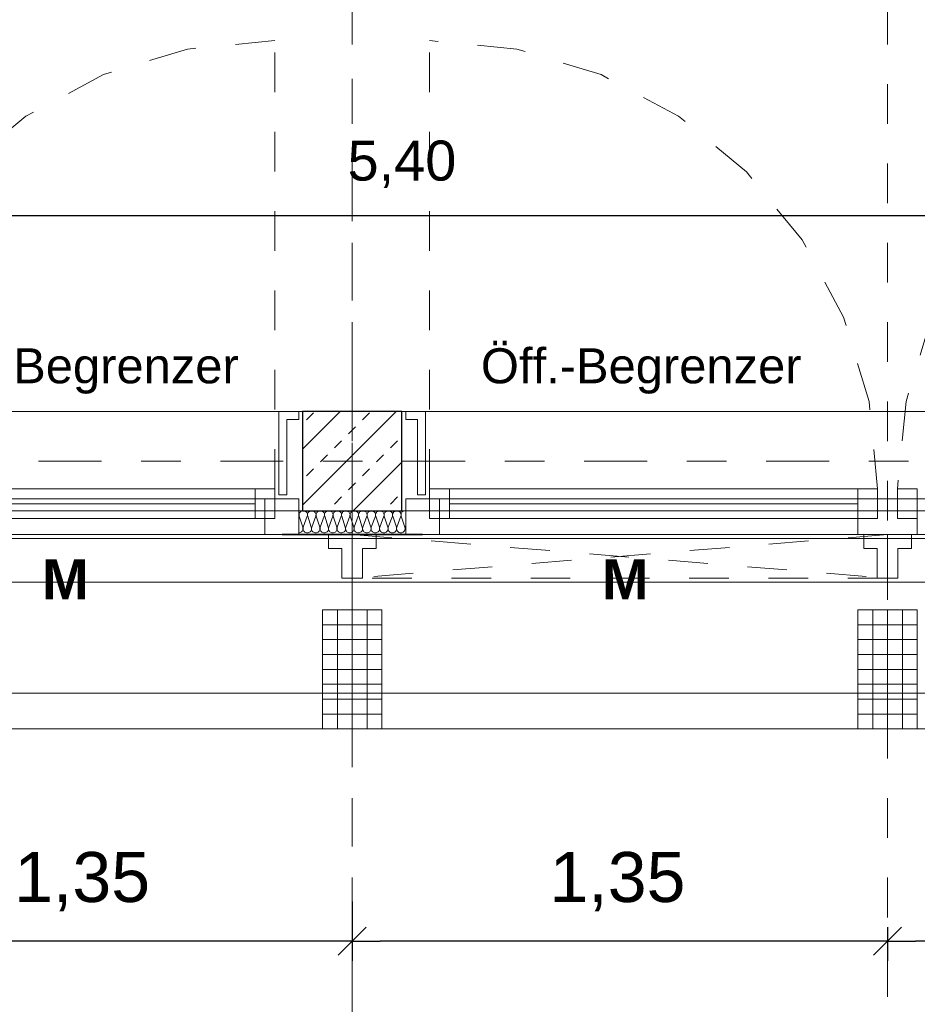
# Model space of a CAD drawing. Header units: metres. Extents: x -45.2 to 14.3, y -31.8 to 10.2.
# Tile 94 of 148: x -6.2 to -4, y -23 to -20.5. Entities that reach past the tile are written whole.
import ezdxf

# ---------------------------------------------------------------- set-up
doc = ezdxf.new("R2010")
doc.units = ezdxf.units.M
doc.header["$LTSCALE"] = 0.05
for name, pattern in [('1600.2032', [1.6, 0.8, -0.8]), ('Achsen 01', [5.291531, 3.175, -1.058062, 0.352704, -0.705764]), ('gestrichelt - 01', [2, 1, -1]), ('ISO-07 Punktiert', [0.889, 0.127, -0.762]), ('Raster 01', [2, 1, -1]), ('VW-01 Strichlinie kurz', [2, 1, -1])]:
    doc.linetypes.add(name, pattern=pattern)
doc.layers.get('0').update_dxf_attribs({"lineweight": 25})
for name, color, linetype, lineweight, true_color in [('013_Beton und Stahlbetonarbeiten-000 Brüstung', 7, 'Continuous', 9, 0xa6a6a6), ('014_Fassadenarbeiten-000 Aufsicht Betonfertigteile', 7, 'Continuous', 9, 0xc0c0c0), ('014_Fassadenarbeiten-330 mineralische Dämmung', 7, 'Continuous', 9, 0x666666), ('030_Sonnenschutzarbeiten-Bemassung', 7, 'Continuous', 13, 0xff6633), ('030_Sonnenschutzarbeiten-Grundriss', 7, 'Continuous', 13, 0x555555), ('031_Metallbauarbeiten-330 Aufsicht Metallbauarbeiten', 7, 'Continuous', 9, 0xa6a6a6), ('032_Metallarbeiten-Fenster', 7, 'Continuous', 13, 0x444444), ('032_Metallarbeiten-Öffnungsbegrenzer', 7, 'Continuous', 13, 0x444444), ('AV1-Achsen', 1, 'Achsen 01', 18, 0xff0000), ('AV1-Raster', 7, 'Raster 01', 9, 0xa6a6a6)]:
    doc.layers.add(name, color=color, linetype=linetype, lineweight=lineweight, true_color=true_color)
for name, color, linetype, lineweight in [('013_Beton und Stahlbetonarbeiten-000 Unterzüge', 7, 'ISO-07 Punktiert', 13), ('013_Beton und Stahlbetonarbeiten-330 Außenstützen', 7, 'Continuous', 25), ('014_Fassadenarbeiten-330 Betonfertigteile vertikal', 7, 'Continuous', 9), ('027_Tischlerarbeiten-330 Innenfensterbänke', 7, 'Continuous', 9), ('030_Sonnenschutzarbeiten-Kasten+Behang', 7, 'Continuous', 5), ('030_Sonnenschutzarbeiten-Motor', 7, 'Continuous', 5), ('AV1-Einrichtung Bemaßung', 7, 'Continuous', 9)]:
    doc.layers.add(name, color=color, linetype=linetype, lineweight=lineweight)
doc.styles.add('Arial', font='arial.ttf')
doc.styles.add('Arial (bold)', font='arialbd.ttf')

msp = doc.modelspace()

# ---------------------------------------------------------------- linework, layer by layer
at = {"color": 0, "linetype": 'Continuous', "lineweight": 15}
for p, q in [((-5.3646, -22.7746), (-5.4354, -22.8454)), ((-5.4354, -22.8454), (-5.3646, -22.7746)), ((-4.0146, -22.7746), (-4.0854, -22.8454)), ((-4.0854, -22.8454), (-4.0146, -22.7746))]:
    msp.add_line(p, q, dxfattribs=at)
at = {"color": 0, "linetype": 'ByBlock', "lineweight": -2}
for p, q in [((-5.4, -22.81), (-5.4707, -22.81)), ((-5.4, -22.81), (-5.3293, -22.81)), ((-4.05, -22.81), (-4.1207, -22.81)), ((-4.05, -22.81), (-3.9793, -22.81))]:
    msp.add_line(p, q, dxfattribs=at)
at = {"layer": '013_Beton und Stahlbetonarbeiten-000 Brüstung'}
for points in [[(-7.975, -21.725), (-7.975, -21.475), (-5.525, -21.475), (-5.525, -21.725)], [(-5.275, -21.725), (-5.275, -21.475), (-2.825, -21.475), (-2.825, -21.725)]]:
    msp.add_lwpolyline(points, close=True, dxfattribs=at)
at = {"layer": '013_Beton und Stahlbetonarbeiten-000 Unterzüge', "linetype": 'VW-01 Strichlinie kurz'}
for points in [[(-7.975, -21.725), (-7.975, -21.475), (-5.525, -21.475), (-5.525, -21.725)], [(-5.275, -21.725), (-5.275, -21.475), (-2.825, -21.475), (-2.825, -21.725)]]:
    msp.add_lwpolyline(points, close=True, dxfattribs=at)
at = {"layer": '013_Beton und Stahlbetonarbeiten-330 Außenstützen', "color": 251, "linetype": 'Continuous', "lineweight": 13, "true_color": 0x4c4c4c}
for p, q in [((-5.2888, -21.475), (-5.525, -21.7112)), ((-5.4302, -21.475), (-5.525, -21.5698)), ((-5.5154, -21.496), (-5.4978, -21.4784)), ((-5.374, -21.496), (-5.3563, -21.4784)), ((-5.4094, -21.5314), (-5.3917, -21.5137)), ((-5.4447, -21.5668), (-5.427, -21.5491)), ((-5.3033, -21.5668), (-5.2856, -21.5491)), ((-5.4801, -21.6021), (-5.4624, -21.5844)), ((-5.3387, -21.6021), (-5.321, -21.5844)), ((-5.275, -21.6027), (-5.3973, -21.725)), ((-5.5154, -21.6375), (-5.4978, -21.6198)), ((-5.374, -21.6375), (-5.3563, -21.6198)), ((-5.4094, -21.6728), (-5.3917, -21.6551)), ((-5.4447, -21.7082), (-5.427, -21.6905)), ((-5.3033, -21.7082), (-5.2856, -21.6905))]:
    msp.add_line(p, q, dxfattribs=at)
at = {"layer": '013_Beton und Stahlbetonarbeiten-330 Außenstützen'}
msp.add_lwpolyline([(-5.275, -21.475), (-5.525, -21.475), (-5.525, -21.725), (-5.275, -21.725)], close=True, dxfattribs=at)
at = {"layer": '014_Fassadenarbeiten-000 Aufsicht Betonfertigteile'}
msp.add_lwpolyline([(-39.455, -21.905), (0.305, -21.905), (0.675, -22.275), (-39.825, -22.275)], close=True, dxfattribs=at)
at = {"layer": '014_Fassadenarbeiten-330 Betonfertigteile vertikal', "color": 8, "linetype": 'Continuous', "lineweight": 9, "true_color": 0x808080}
for p, q in [((-5.4375, -21.975), (-5.4375, -22.275)), ((-5.4, -21.975), (-5.4, -22.275)), ((-5.3625, -21.975), (-5.3625, -22.275)), ((-4.0875, -21.975), (-4.0875, -22.275)), ((-4.05, -21.975), (-4.05, -22.275)), ((-4.0125, -21.975), (-4.0125, -22.275))]:
    msp.add_line(p, q, dxfattribs=at)
at = {"layer": '014_Fassadenarbeiten-330 Betonfertigteile vertikal', "color": 8, "linetype": 'Continuous', "lineweight": 13, "true_color": 0x808080}
for p, q in [((-5.475, -22.0125), (-5.325, -22.0125)), ((-4.125, -22.0125), (-3.975, -22.0125)), ((-5.475, -22.05), (-5.325, -22.05)), ((-4.125, -22.05), (-3.975, -22.05)), ((-5.475, -22.0875), (-5.325, -22.0875)), ((-4.125, -22.0875), (-3.975, -22.0875)), ((-5.475, -22.125), (-5.325, -22.125)), ((-4.125, -22.125), (-3.975, -22.125)), ((-5.475, -22.1625), (-5.325, -22.1625)), ((-4.125, -22.1625), (-3.975, -22.1625)), ((-5.475, -22.2), (-5.325, -22.2)), ((-4.125, -22.2), (-3.975, -22.2)), ((-5.475, -22.2375), (-5.325, -22.2375)), ((-4.125, -22.2375), (-3.975, -22.2375))]:
    msp.add_line(p, q, dxfattribs=at)
at = {"layer": '014_Fassadenarbeiten-330 Betonfertigteile vertikal'}
for points in [[(-5.325, -21.975), (-5.475, -21.975), (-5.475, -22.275), (-5.325, -22.275)], [(-3.975, -21.975), (-4.125, -21.975), (-4.125, -22.275), (-3.975, -22.275)]]:
    msp.add_lwpolyline(points, close=True, dxfattribs=at)
at = {"layer": '014_Fassadenarbeiten-330 mineralische Dämmung'}
for points in [[(-5.535, -21.781), (-5.533, -21.7808), (-5.531, -21.7803), (-5.5292, -21.7794), (-5.5276, -21.7782), (-5.5262, -21.7767), (-5.5252, -21.7749), (-5.5245, -21.773), (-5.5242, -21.771), (-5.5242, -21.769), (-5.5247, -21.767), (-5.5336, -21.739), (-5.5336, -21.739), (-5.5341, -21.737), (-5.5341, -21.735), (-5.5338, -21.733), (-5.5331, -21.7311), (-5.5321, -21.7294), (-5.5308, -21.7279), (-5.5292, -21.7267), (-5.5274, -21.7257), (-5.5255, -21.7252), (-5.5234, -21.725), (-5.5214, -21.7252), (-5.5195, -21.7257), (-5.5177, -21.7267), (-5.5161, -21.7279), (-5.5148, -21.7294), (-5.5138, -21.7311), (-5.5131, -21.733), (-5.5128, -21.735), (-5.5128, -21.737), (-5.5133, -21.739), (-5.5236, -21.767), (-5.5236, -21.767), (-5.524, -21.769), (-5.5241, -21.771), (-5.5238, -21.773), (-5.5231, -21.7749), (-5.5221, -21.7766), (-5.5207, -21.7781), (-5.5191, -21.7793), (-5.5173, -21.7802), (-5.5154, -21.7808), (-5.5134, -21.781), (-5.5114, -21.7808), (-5.5095, -21.7802), (-5.5077, -21.7793), (-5.5061, -21.7781), (-5.5047, -21.7766), (-5.5037, -21.7749), (-5.503, -21.773), (-5.5027, -21.771), (-5.5028, -21.769), (-5.5032, -21.767), (-5.5122, -21.739), (-5.5122, -21.739), (-5.5126, -21.737), (-5.5127, -21.735), (-5.5124, -21.733), (-5.5117, -21.7311), (-5.5107, -21.7294), (-5.5093, -21.7279), (-5.5077, -21.7267), (-5.5059, -21.7257), (-5.504, -21.7252), (-5.502, -21.725), (-5.5, -21.7252), (-5.4981, -21.7257), (-5.4963, -21.7267), (-5.4947, -21.7279), (-5.4933, -21.7294), (-5.4923, -21.7311), (-5.4916, -21.733), (-5.4913, -21.735), (-5.4914, -21.737), (-5.4918, -21.739), (-5.5022, -21.767), (-5.5022, -21.767), (-5.5026, -21.769), (-5.5026, -21.771), (-5.5023, -21.773), (-5.5016, -21.7749), (-5.5006, -21.7766), (-5.4993, -21.7781), (-5.4977, -21.7793), (-5.4959, -21.7802), (-5.494, -21.7808), (-5.492, -21.781), (-5.4899, -21.7808), (-5.488, -21.7802), (-5.4862, -21.7793), (-5.4846, -21.7781), (-5.4833, -21.7766), (-5.4823, -21.7749), (-5.4816, -21.773), (-5.4813, -21.771), (-5.4813, -21.769), (-5.4818, -21.767)], [(-5.5236, -21.767), (-5.524, -21.769), (-5.5241, -21.771), (-5.5238, -21.773), (-5.5231, -21.7749), (-5.5221, -21.7766), (-5.5207, -21.7781), (-5.5191, -21.7793), (-5.5173, -21.7802), (-5.5154, -21.7808), (-5.5134, -21.781), (-5.5114, -21.7808), (-5.5095, -21.7802), (-5.5077, -21.7793), (-5.5061, -21.7781), (-5.5047, -21.7766), (-5.5037, -21.7749), (-5.503, -21.773), (-5.5027, -21.771), (-5.5028, -21.769), (-5.5032, -21.767), (-5.5122, -21.739), (-5.5122, -21.739), (-5.5126, -21.737), (-5.5127, -21.735), (-5.5124, -21.733), (-5.5117, -21.7311), (-5.5107, -21.7294), (-5.5093, -21.7279), (-5.5077, -21.7267), (-5.5059, -21.7257), (-5.504, -21.7252), (-5.502, -21.725), (-5.5, -21.7252), (-5.4981, -21.7257), (-5.4963, -21.7267), (-5.4947, -21.7279), (-5.4933, -21.7294), (-5.4923, -21.7311), (-5.4916, -21.733), (-5.4913, -21.735), (-5.4914, -21.737), (-5.4918, -21.739), (-5.5022, -21.767), (-5.5022, -21.767), (-5.5026, -21.769), (-5.5026, -21.771), (-5.5023, -21.773), (-5.5016, -21.7749), (-5.5006, -21.7766), (-5.4993, -21.7781), (-5.4977, -21.7793), (-5.4959, -21.7802), (-5.494, -21.7808), (-5.492, -21.781), (-5.4899, -21.7808), (-5.488, -21.7802), (-5.4862, -21.7793), (-5.4846, -21.7781), (-5.4833, -21.7766), (-5.4823, -21.7749), (-5.4816, -21.773), (-5.4813, -21.771), (-5.4813, -21.769), (-5.4818, -21.767), (-5.4908, -21.739), (-5.4908, -21.739), (-5.4912, -21.737), (-5.4912, -21.735), (-5.4909, -21.733), (-5.4902, -21.7311), (-5.4892, -21.7294), (-5.4879, -21.7279), (-5.4863, -21.7267), (-5.4845, -21.7257), (-5.4826, -21.7252), (-5.4806, -21.725), (-5.4785, -21.7252), (-5.4766, -21.7257), (-5.4748, -21.7267), (-5.4732, -21.7279), (-5.4719, -21.7294), (-5.4709, -21.7311), (-5.4702, -21.733), (-5.4699, -21.735), (-5.4699, -21.737), (-5.4704, -21.739), (-5.4807, -21.767), (-5.4807, -21.767), (-5.4811, -21.769), (-5.4812, -21.771), (-5.4809, -21.773), (-5.4802, -21.7749), (-5.4792, -21.7766), (-5.4778, -21.7781), (-5.4762, -21.7793), (-5.4744, -21.7802), (-5.4725, -21.7808), (-5.4705, -21.781), (-5.4685, -21.7808), (-5.4666, -21.7802), (-5.4648, -21.7793), (-5.4632, -21.7781), (-5.4618, -21.7766), (-5.4608, -21.7749), (-5.4601, -21.773), (-5.4598, -21.771), (-5.4599, -21.769), (-5.4603, -21.767), (-5.4693, -21.739), (-5.4693, -21.739), (-5.4697, -21.737), (-5.4698, -21.735), (-5.4695, -21.733), (-5.4688, -21.7311), (-5.4678, -21.7294), (-5.4664, -21.7279), (-5.4648, -21.7267), (-5.463, -21.7257), (-5.4611, -21.7252), (-5.4591, -21.725), (-5.4571, -21.7252), (-5.4552, -21.7257), (-5.4534, -21.7267), (-5.4518, -21.7279), (-5.4504, -21.7294), (-5.4494, -21.7311), (-5.4487, -21.733), (-5.4484, -21.735), (-5.4485, -21.737), (-5.4489, -21.739), (-5.4593, -21.767), (-5.4593, -21.767), (-5.4597, -21.769), (-5.4597, -21.771), (-5.4594, -21.773), (-5.4587, -21.7749), (-5.4577, -21.7766), (-5.4564, -21.7781), (-5.4548, -21.7793), (-5.453, -21.7802), (-5.4511, -21.7808), (-5.4491, -21.781), (-5.447, -21.7808), (-5.4451, -21.7802), (-5.4433, -21.7793), (-5.4417, -21.7781), (-5.4404, -21.7766), (-5.4394, -21.7749), (-5.4387, -21.773), (-5.4384, -21.771), (-5.4384, -21.769), (-5.4389, -21.767), (-5.4479, -21.739), (-5.4479, -21.739), (-5.4483, -21.737), (-5.4483, -21.735), (-5.448, -21.733), (-5.4473, -21.7311), (-5.4463, -21.7294), (-5.445, -21.7279), (-5.4434, -21.7267), (-5.4416, -21.7257), (-5.4397, -21.7252), (-5.4377, -21.725), (-5.4356, -21.7252), (-5.4337, -21.7257), (-5.4319, -21.7267), (-5.4303, -21.7279), (-5.429, -21.7294), (-5.428, -21.7311), (-5.4273, -21.733), (-5.427, -21.735), (-5.427, -21.737), (-5.4275, -21.739), (-5.4378, -21.767), (-5.4378, -21.767), (-5.4382, -21.769), (-5.4383, -21.771), (-5.438, -21.773), (-5.4373, -21.7749), (-5.4363, -21.7766), (-5.4349, -21.7781), (-5.4333, -21.7793), (-5.4315, -21.7802), (-5.4296, -21.7808), (-5.4276, -21.781), (-5.4256, -21.7808), (-5.4237, -21.7802), (-5.4219, -21.7793), (-5.4203, -21.7781), (-5.4189, -21.7766), (-5.4179, -21.7749), (-5.4172, -21.773), (-5.4169, -21.771), (-5.417, -21.769), (-5.4174, -21.767), (-5.4264, -21.739), (-5.4264, -21.739), (-5.4268, -21.737), (-5.4269, -21.735), (-5.4266, -21.733), (-5.4259, -21.7311), (-5.4249, -21.7294), (-5.4235, -21.7279), (-5.4219, -21.7267), (-5.4201, -21.7257), (-5.4182, -21.7252), (-5.4162, -21.725), (-5.4142, -21.7252), (-5.4123, -21.7257), (-5.4105, -21.7267), (-5.4089, -21.7279), (-5.4075, -21.7294), (-5.4065, -21.7311), (-5.4058, -21.733), (-5.4055, -21.735), (-5.4056, -21.737), (-5.406, -21.739), (-5.4164, -21.767), (-5.4164, -21.767), (-5.4168, -21.769), (-5.4168, -21.771), (-5.4165, -21.773), (-5.4158, -21.7749), (-5.4148, -21.7766), (-5.4135, -21.7781), (-5.4119, -21.7793), (-5.4101, -21.7802), (-5.4082, -21.7808), (-5.4062, -21.781), (-5.4041, -21.7808), (-5.4022, -21.7802), (-5.4004, -21.7793), (-5.3988, -21.7781), (-5.3975, -21.7766), (-5.3965, -21.7749), (-5.3958, -21.773), (-5.3955, -21.771), (-5.3955, -21.769), (-5.396, -21.767), (-5.405, -21.739), (-5.405, -21.739), (-5.4054, -21.737), (-5.4054, -21.735), (-5.4051, -21.733), (-5.4044, -21.7311), (-5.4034, -21.7294), (-5.4021, -21.7279), (-5.4005, -21.7267), (-5.3987, -21.7257), (-5.3968, -21.7252), (-5.3948, -21.725), (-5.3927, -21.7252), (-5.3908, -21.7257), (-5.389, -21.7267), (-5.3874, -21.7279), (-5.3861, -21.7294), (-5.3851, -21.7311), (-5.3844, -21.733), (-5.3841, -21.735), (-5.3841, -21.737), (-5.3846, -21.739), (-5.3949, -21.767), (-5.3949, -21.767), (-5.3953, -21.769), (-5.3954, -21.771), (-5.3951, -21.773), (-5.3944, -21.7749), (-5.3934, -21.7766), (-5.392, -21.7781), (-5.3904, -21.7793), (-5.3886, -21.7802), (-5.3867, -21.7808), (-5.3847, -21.781), (-5.3827, -21.7808), (-5.3808, -21.7802), (-5.379, -21.7793), (-5.3774, -21.7781), (-5.376, -21.7766), (-5.375, -21.7749), (-5.3743, -21.773), (-5.374, -21.771), (-5.3741, -21.769), (-5.3745, -21.767), (-5.3835, -21.739), (-5.3835, -21.739), (-5.3839, -21.737), (-5.384, -21.735), (-5.3837, -21.733), (-5.383, -21.7311), (-5.382, -21.7294), (-5.3806, -21.7279), (-5.379, -21.7267), (-5.3772, -21.7257), (-5.3753, -21.7252), (-5.3733, -21.725), (-5.3713, -21.7252), (-5.3694, -21.7257), (-5.3676, -21.7267), (-5.366, -21.7279), (-5.3646, -21.7294), (-5.3636, -21.7311), (-5.3629, -21.733), (-5.3626, -21.735), (-5.3627, -21.737), (-5.3631, -21.739), (-5.3735, -21.767), (-5.3735, -21.767), (-5.3739, -21.769), (-5.3739, -21.771), (-5.3736, -21.773), (-5.3729, -21.7749), (-5.3719, -21.7766), (-5.3706, -21.7781), (-5.369, -21.7793), (-5.3672, -21.7802), (-5.3653, -21.7808), (-5.3633, -21.781), (-5.3612, -21.7808), (-5.3593, -21.7802), (-5.3575, -21.7793), (-5.3559, -21.7781), (-5.3546, -21.7766), (-5.3536, -21.7749), (-5.3529, -21.773), (-5.3526, -21.771), (-5.3526, -21.769), (-5.3531, -21.767), (-5.3621, -21.739), (-5.3621, -21.739), (-5.3625, -21.737), (-5.3625, -21.735), (-5.3622, -21.733), (-5.3615, -21.7311), (-5.3605, -21.7294), (-5.3592, -21.7279), (-5.3576, -21.7267), (-5.3558, -21.7257), (-5.3539, -21.7252), (-5.3519, -21.725), (-5.3498, -21.7252), (-5.3479, -21.7257), (-5.3461, -21.7267), (-5.3445, -21.7279), (-5.3432, -21.7294), (-5.3422, -21.7311), (-5.3415, -21.733), (-5.3412, -21.735), (-5.3412, -21.737), (-5.3417, -21.739), (-5.352, -21.767), (-5.352, -21.767), (-5.3524, -21.769), (-5.3525, -21.771), (-5.3522, -21.773), (-5.3515, -21.7749), (-5.3505, -21.7766), (-5.3491, -21.7781), (-5.3475, -21.7793), (-5.3457, -21.7802), (-5.3438, -21.7808), (-5.3418, -21.781), (-5.3398, -21.7808), (-5.3379, -21.7802), (-5.3361, -21.7793), (-5.3345, -21.7781), (-5.3331, -21.7766), (-5.3321, -21.7749), (-5.3314, -21.773), (-5.3311, -21.771), (-5.3312, -21.769), (-5.3316, -21.767), (-5.3406, -21.739), (-5.3406, -21.739), (-5.341, -21.737), (-5.3411, -21.735), (-5.3408, -21.733), (-5.3401, -21.7311), (-5.3391, -21.7294), (-5.3377, -21.7279), (-5.3361, -21.7267), (-5.3343, -21.7257), (-5.3324, -21.7252), (-5.3304, -21.725), (-5.3284, -21.7252), (-5.3265, -21.7257), (-5.3247, -21.7267), (-5.3231, -21.7279), (-5.3217, -21.7294), (-5.3207, -21.7311), (-5.32, -21.733), (-5.3197, -21.735), (-5.3198, -21.737), (-5.3202, -21.739), (-5.3306, -21.767), (-5.3306, -21.767), (-5.331, -21.769), (-5.331, -21.771), (-5.3307, -21.773), (-5.33, -21.7749), (-5.329, -21.7766), (-5.3277, -21.7781), (-5.3261, -21.7793), (-5.3243, -21.7802), (-5.3224, -21.7808), (-5.3204, -21.781), (-5.3184, -21.7808), (-5.3164, -21.7802), (-5.3146, -21.7793), (-5.313, -21.7781), (-5.3117, -21.7766), (-5.3107, -21.7749), (-5.31, -21.773), (-5.3097, -21.771), (-5.3097, -21.769), (-5.3102, -21.767), (-5.3192, -21.739), (-5.3192, -21.739), (-5.3196, -21.737), (-5.3196, -21.735), (-5.3193, -21.733), (-5.3186, -21.7311), (-5.3176, -21.7294), (-5.3163, -21.7279), (-5.3147, -21.7267), (-5.3129, -21.7257), (-5.311, -21.7252), (-5.309, -21.725), (-5.3069, -21.7252), (-5.305, -21.7257), (-5.3032, -21.7267), (-5.3016, -21.7279), (-5.3003, -21.7294), (-5.2993, -21.7311), (-5.2986, -21.733), (-5.2983, -21.735), (-5.2983, -21.737), (-5.2988, -21.739), (-5.3091, -21.767), (-5.3091, -21.767), (-5.3095, -21.769), (-5.3096, -21.771), (-5.3093, -21.773), (-5.3086, -21.7749), (-5.3076, -21.7766), (-5.3062, -21.7781), (-5.3046, -21.7793), (-5.3028, -21.7802), (-5.3009, -21.7808), (-5.2989, -21.781), (-5.2969, -21.7808), (-5.295, -21.7802), (-5.2932, -21.7793), (-5.2916, -21.7781), (-5.2902, -21.7766), (-5.2892, -21.7749), (-5.2885, -21.773), (-5.2882, -21.771), (-5.2883, -21.769), (-5.2887, -21.767), (-5.2977, -21.739), (-5.2977, -21.739), (-5.2981, -21.737), (-5.2982, -21.735), (-5.2979, -21.733), (-5.2972, -21.7311), (-5.2962, -21.7294), (-5.2948, -21.7279), (-5.2932, -21.7267), (-5.2914, -21.7257), (-5.2895, -21.7252), (-5.2875, -21.725), (-5.2855, -21.7252), (-5.2836, -21.7257), (-5.2818, -21.7267), (-5.2802, -21.7279), (-5.2788, -21.7294), (-5.2778, -21.7311), (-5.2771, -21.733), (-5.2768, -21.735), (-5.2769, -21.737), (-5.2773, -21.739)], [(-5.3306, -21.767), (-5.331, -21.7689), (-5.3311, -21.7708), (-5.3308, -21.7727), (-5.3302, -21.7745), (-5.3293, -21.7762), (-5.3281, -21.7777), (-5.3266, -21.779), (-5.3266, -21.779), (-5.325, -21.7799), (-5.3232, -21.7806), (-5.3213, -21.781), (-5.3194, -21.781), (-5.3175, -21.7806), (-5.3157, -21.7799), (-5.3141, -21.779), (-5.3141, -21.779), (-5.3126, -21.7777), (-5.3114, -21.7762), (-5.3105, -21.7745), (-5.3099, -21.7727), (-5.3097, -21.7708), (-5.3097, -21.7689), (-5.3102, -21.767), (-5.3192, -21.739), (-5.3192, -21.739), (-5.3196, -21.7371), (-5.3197, -21.7352), (-5.3194, -21.7333), (-5.3188, -21.7315), (-5.3179, -21.7298), (-5.3167, -21.7283), (-5.3152, -21.727), (-5.3152, -21.727), (-5.3136, -21.7261), (-5.3118, -21.7254), (-5.3099, -21.725), (-5.308, -21.725), (-5.3061, -21.7254), (-5.3043, -21.7261), (-5.3027, -21.727), (-5.3027, -21.727), (-5.3012, -21.7283), (-5.3, -21.7298), (-5.2991, -21.7315), (-5.2985, -21.7333), (-5.2983, -21.7352), (-5.2983, -21.7371), (-5.2988, -21.739), (-5.3091, -21.767), (-5.3091, -21.767), (-5.3095, -21.7689), (-5.3096, -21.7708), (-5.3093, -21.7727), (-5.3088, -21.7745), (-5.3078, -21.7762), (-5.3066, -21.7777), (-5.3052, -21.779), (-5.3052, -21.779), (-5.3035, -21.7799), (-5.3018, -21.7806), (-5.2999, -21.781), (-5.2979, -21.781), (-5.2961, -21.7806), (-5.2943, -21.7799), (-5.2926, -21.779), (-5.2926, -21.779), (-5.2912, -21.7777), (-5.29, -21.7762), (-5.2891, -21.7745), (-5.2885, -21.7727), (-5.2882, -21.7708), (-5.2883, -21.7689), (-5.2887, -21.767), (-5.2977, -21.739), (-5.2977, -21.739), (-5.2981, -21.7371), (-5.2982, -21.7352), (-5.2979, -21.7333), (-5.2974, -21.7315), (-5.2964, -21.7298), (-5.2952, -21.7283), (-5.2938, -21.727), (-5.2938, -21.727), (-5.2921, -21.7261), (-5.2904, -21.7254), (-5.2885, -21.725), (-5.2865, -21.725), (-5.2847, -21.7254), (-5.2829, -21.7261), (-5.2812, -21.727), (-5.2812, -21.727), (-5.2798, -21.7283), (-5.2786, -21.7298), (-5.2777, -21.7315), (-5.2771, -21.7333), (-5.2768, -21.7352), (-5.2769, -21.7371), (-5.2773, -21.739), (-5.2877, -21.767), (-5.2877, -21.767), (-5.2881, -21.7689), (-5.2882, -21.7708), (-5.2879, -21.7727), (-5.2873, -21.7745), (-5.2864, -21.7762), (-5.2852, -21.7777), (-5.2837, -21.779), (-5.2837, -21.779), (-5.2821, -21.7799), (-5.2803, -21.7806), (-5.2784, -21.781), (-5.2765, -21.781), (-5.2746, -21.7806), (-5.2728, -21.7799), (-5.2712, -21.779), (-5.2712, -21.779), (-5.2697, -21.7777), (-5.2685, -21.7762), (-5.2676, -21.7745), (-5.267, -21.7727), (-5.2668, -21.7708), (-5.2668, -21.7689), (-5.2673, -21.767), (-5.2763, -21.739), (-5.2763, -21.739), (-5.2767, -21.7371), (-5.2768, -21.7352), (-5.2765, -21.7333), (-5.2759, -21.7315), (-5.275, -21.7298), (-5.2738, -21.7283), (-5.2723, -21.727), (-5.2706, -21.726), (-5.2688, -21.7254), (-5.2669, -21.725), (-5.265, -21.725)], [(-5.265, -21.7761), (-5.2659, -21.7744), (-5.2665, -21.7726), (-5.2667, -21.7707), (-5.2666, -21.7689), (-5.2662, -21.767), (-5.265, -21.7637)]]:
    msp.add_lwpolyline(points, dxfattribs=at)
at = {"layer": '027_Tischlerarbeiten-330 Innenfensterbänke'}
for points in [[(-5.535, -21.475), (-5.535, -21.495), (-5.565, -21.495), (-5.565, -21.685), (-5.585, -21.685), (-5.585, -21.475)], [(-5.265, -21.475), (-5.265, -21.495), (-5.235, -21.495), (-5.235, -21.685), (-5.215, -21.685), (-5.215, -21.475)]]:
    msp.add_lwpolyline(points, close=True, dxfattribs=at)
at = {"layer": '030_Sonnenschutzarbeiten-Bemassung', "color": 0, "lineweight": -2}
for p, q in [((-5.4, -22.71), (-5.4, -22.86)), ((-5.4, -22.71), (-5.4, -22.86)), ((-4.05, -22.775), (-4.05, -22.86)), ((-4.05, -22.775), (-4.05, -22.86)), ((-5.4707, -22.81), (-6.6793, -22.81)), ((-4.1207, -22.81), (-5.3293, -22.81)), ((-2.7707, -22.81), (-3.9793, -22.81))]:
    msp.add_line(p, q, dxfattribs=at)
at = {"layer": '030_Sonnenschutzarbeiten-Grundriss', "color": 251, "true_color": 0x555555}
for points in [[(-5.4, -21.895), (-5.426, -21.895), (-5.426, -21.82), (-5.46, -21.82), (-5.46, -21.785), (-5.4, -21.785)], [(-5.4, -21.895), (-5.374, -21.895), (-5.374, -21.82), (-5.34, -21.82), (-5.34, -21.785), (-5.4, -21.785)], [(-4.05, -21.895), (-4.076, -21.895), (-4.076, -21.82), (-4.11, -21.82), (-4.11, -21.785), (-4.05, -21.785)], [(-4.05, -21.895), (-4.024, -21.895), (-4.024, -21.82), (-3.99, -21.82), (-3.99, -21.785), (-4.05, -21.785)]]:
    msp.add_lwpolyline(points, close=True, dxfattribs=at)
at = {"layer": '030_Sonnenschutzarbeiten-Kasten+Behang', "color": 1, "linetype": '1600.2032', "lineweight": 18, "true_color": 0xff0000}
for p, q in [((-4.05, -21.785), (-5.4, -21.895)), ((-5.4, -21.785), (-4.05, -21.895))]:
    msp.add_line(p, q, dxfattribs=at)
at = {"layer": '030_Sonnenschutzarbeiten-Kasten+Behang', "color": 1, "linetype": 'Continuous', "lineweight": 18, "true_color": 0xff0000}
for points in [[(-5.426, -21.82), (-5.46, -21.82), (-5.46, -21.785), (-5.4, -21.785), (-5.4, -21.895), (-5.426, -21.895)], [(-5.374, -21.82), (-5.34, -21.82), (-5.34, -21.785), (-5.4, -21.785), (-5.4, -21.895), (-5.374, -21.895)], [(-4.076, -21.82), (-4.11, -21.82), (-4.11, -21.785), (-4.05, -21.785), (-4.05, -21.895), (-4.076, -21.895)], [(-4.024, -21.82), (-3.99, -21.82), (-3.99, -21.785), (-4.05, -21.785), (-4.05, -21.895), (-4.024, -21.895)]]:
    msp.add_lwpolyline(points, close=True, dxfattribs=at)
at = {"layer": '030_Sonnenschutzarbeiten-Kasten+Behang', "color": 1, "linetype": '1600.2032', "lineweight": 18, "true_color": 0xff0000}
msp.add_lwpolyline([(-5.4, -21.785), (-4.05, -21.785), (-4.05, -21.895), (-5.4, -21.895)], close=True, dxfattribs=at)
at = {"layer": '031_Metallbauarbeiten-330 Aufsicht Metallbauarbeiten'}
for points in [[(-8.1, -21.795), (-5.4, -21.795), (-5.4, -22.185), (-8.1, -22.185)], [(-5.4, -21.795), (-2.775, -21.795), (-2.775, -22.185), (-5.4, -22.185)]]:
    msp.add_lwpolyline(points, close=True, dxfattribs=at)
at = {"layer": '032_Metallarbeiten-Fenster', "color": 7, "linetype": 'gestrichelt - 01', "lineweight": 18}
for p, q in [((-5.595, -21.67), (-5.595, -20.54)), ((-5.205, -21.67), (-5.205, -20.54))]:
    msp.add_line(p, q, dxfattribs=at)
at = {"layer": '032_Metallarbeiten-Fenster', "color": 7, "lineweight": 18}
for p, q in [((-5.645, -21.7075), (-6.675, -21.7075)), ((-5.155, -21.7075), (-4.125, -21.7075))]:
    msp.add_line(p, q, dxfattribs=at)
at = {"layer": '032_Metallarbeiten-Fenster', "color": 7, "linetype": 'gestrichelt - 01', "lineweight": 18}
for points in [[(-5.595, -20.54), (-5.8155, -20.5617), (-6.0274, -20.626), (-6.2228, -20.7304), (-6.394, -20.871), (-6.5346, -21.0422), (-6.639, -21.2376), (-6.7033, -21.4495), (-6.725, -21.67)], [(-4.075, -21.67), (-4.0967, -21.4495), (-4.161, -21.2376), (-4.2654, -21.0422), (-4.406, -20.871), (-4.5772, -20.7304), (-4.7726, -20.626), (-4.9845, -20.5617), (-5.205, -20.54)], [(-2.895, -20.54), (-3.1155, -20.5617), (-3.3274, -20.626), (-3.5228, -20.7304), (-3.694, -20.871), (-3.8346, -21.0422), (-3.939, -21.2376), (-4.0033, -21.4495), (-4.025, -21.67)]]:
    msp.add_lwpolyline(points, dxfattribs=at)
at = {"layer": '032_Metallarbeiten-Fenster', "color": 7, "lineweight": 18}
for points in [[(-5.645, -21.745), (-6.675, -21.745), (-6.675, -21.67), (-5.645, -21.67)], [(-5.595, -21.745), (-5.645, -21.745), (-5.645, -21.67), (-5.595, -21.67)], [(-5.205, -21.745), (-5.155, -21.745), (-5.155, -21.67), (-5.205, -21.67)], [(-5.155, -21.745), (-4.125, -21.745), (-4.125, -21.67), (-5.155, -21.67)], [(-4.125, -21.745), (-4.075, -21.745), (-4.075, -21.67), (-4.125, -21.67)], [(-3.975, -21.745), (-4.025, -21.745), (-4.025, -21.67), (-3.975, -21.67)], [(-5.62, -21.695), (-5.62, -21.785), (-7.88, -21.785), (-7.88, -21.695)], [(-5.535, -21.695), (-5.62, -21.695), (-5.62, -21.785), (-5.535, -21.785)], [(-5.18, -21.785), (-5.18, -21.695), (-5.265, -21.695), (-5.265, -21.785)], [(-2.92, -21.695), (-2.92, -21.785), (-5.18, -21.785), (-5.18, -21.695)], [(-3.975, -21.785), (-4.125, -21.785), (-4.125, -21.695), (-3.975, -21.695)]]:
    msp.add_lwpolyline(points, close=True, dxfattribs=at)
at = {"layer": '032_Metallarbeiten-Fenster', "color": 7, "linetype": 'Continuous', "lineweight": 9}
msp.add_lwpolyline([(-5.5769, -21.7843), (-5.2231, -21.7843), (-5.2231, -21.7863), (-5.5769, -21.7863)], close=True, dxfattribs=at)
at = {"layer": 'AV1-Achsen'}
for p, q in [((-5.4, -26.5), (-5.4, 4.9)), ((-43.35, -21.6), (4.2, -21.6))]:
    msp.add_line(p, q, dxfattribs=at)
at = {"layer": 'AV1-Einrichtung Bemaßung', "color": 0, "lineweight": -2}
msp.add_line((-2.6457, -20.982), (-7.9043, -20.982), dxfattribs=at)
at = {"layer": 'AV1-Raster'}
for p, q in [((-5.4, -22.95), (-5.4, 1.35)), ((-4.05, -22.95), (-4.05, 1.35))]:
    msp.add_line(p, q, dxfattribs=at)
at = {"layer": 'Defpoints', "color": 0, "lineweight": 0}
for p, q in [((-5.525, -21.475), (-5.525, -21.475)), ((-5.525, -21.475), (-5.525, -21.475)), ((-5.275, -21.475), (-5.275, -21.475)), ((-5.275, -21.475), (-5.275, -21.475)), ((-5.4, -21.6), (-5.4, -21.6)), ((-5.4, -21.6), (-5.4, -21.6)), ((-5.4, -21.975), (-5.4, -21.975)), ((-5.4, -21.975), (-5.4, -21.975)), ((-5.475, -22.275), (-5.475, -22.275)), ((-5.475, -22.275), (-5.475, -22.275)), ((-5.325, -22.275), (-5.325, -22.275)), ((-5.325, -22.275), (-5.325, -22.275)), ((-4.125, -22.275), (-4.125, -22.275)), ((-4.125, -22.275), (-4.125, -22.275)), ((-4.05, -22.275), (-4.05, -22.275)), ((-4.05, -22.275), (-4.05, -22.275)), ((-3.975, -22.275), (-3.975, -22.275)), ((-3.975, -22.275), (-3.975, -22.275)), ((-5.4, -22.81), (-5.4, -22.81)), ((-4.05, -22.81), (-4.05, -22.81))]:
    msp.add_line(p, q, dxfattribs=at)

# ---------------------------------------------------------------- texts
at = {"layer": '030_Sonnenschutzarbeiten-Bemassung', "color": 0, "char_height": 0.12609, "attachment_point": 7, "style": 'Arial'}
for insert in [(-6.2525, -22.7348), (-4.9025, -22.7348)]:
    msp.add_mtext('1,35', dxfattribs=dict(at, insert=insert))
at = {"layer": '030_Sonnenschutzarbeiten-Motor', "color": 255, "char_height": 0.1009, "attachment_point": 7, "style": 'Arial (bold)'}
for insert in [(-6.1822, -21.9485), (-4.7702, -21.9485)]:
    msp.add_mtext('M', dxfattribs=dict(at, insert=insert))
at = {"layer": '032_Metallarbeiten-Öffnungsbegrenzer', "color": 7, "char_height": 0.088263, "attachment_point": 7, "style": 'Arial'}
for insert in [(-6.4947, -21.4306), (-5.0755, -21.4306)]:
    msp.add_mtext('Öff.-Begrenzer', dxfattribs=dict(at, insert=insert))
at = {"layer": 'AV1-Einrichtung Bemaßung', "color": 0, "insert": (-5.4117, -20.9118), "char_height": 0.10087, "attachment_point": 7, "style": 'Arial'}
msp.add_mtext('5,40', dxfattribs=at)

doc.saveas('drawing.dxf')
